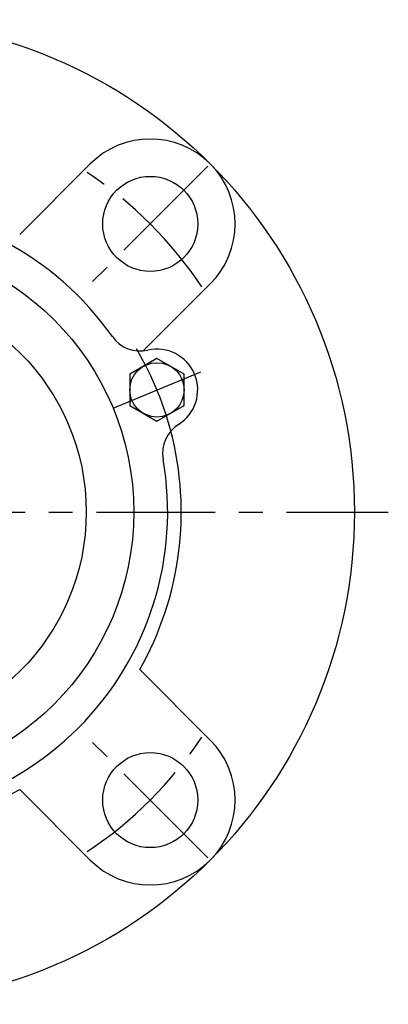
# Model space of a CAD drawing. Extents: x -78 to 174, y -78 to 174.
# Tile 7 of 9: x 23 to 78, y -72 to 72. Entities that reach past the tile are written whole.
import ezdxf

# ---------------------------------------------------------------- set-up
doc = ezdxf.new("R2010")
doc.units = 0
doc.header["$LTSCALE"] = 14
doc.linetypes.add('CENTER', pattern=[2, 1.25, -0.25, 0.25, -0.25])
doc.layers.get('0').update_dxf_attribs({"linetype": 'CONTINUOUS'})
doc.layers.add('CENTER', color=1, linetype='CENTER')

msp = doc.modelspace()

# ---------------------------------------------------------------- linework, layer by layer
for p, q in [((33.59, 51.27), (23.2, 40.88)), ((51.27, 33.59), (41.4, 23.72)), ((43.42, 22.6), (39.42, 20.3)), ((47.42, 20.3), (43.42, 22.6)), ((39.42, 20.3), (39.42, 15.68)), ((47.42, 15.68), (47.42, 20.3)), ((39.42, 15.68), (43.42, 13.37)), ((43.42, 13.37), (47.42, 15.68)), ((51.27, -33.59), (40.88, -23.2)), ((33.59, -51.27), (23.2, -40.88))]:
    msp.add_line(p, q)
for centre, radius in [((0, 0), 72.5), ((42.43, 42.43), 7), ((0, 0), 40), ((0, 0), 33), ((43.42, 17.99), 4), ((42.43, -42.43), 7)]:
    msp.add_circle(centre, radius)
for centre, radius, start, end in [((42.43, 42.43), 12.5, 315, 135), ((0, 0), 45, 35.0333, 144.9667), ((40.94, 28.7), 5, 215.0333, 283.037), ((43.42, 17.99), 6, 301.963, 103.037), ((0, 0), 47, 330.4239, 14.6958), ((49.25, 8.65), 5, 121.963, 189.9667), ((0, 0), 45, 260.0333, 9.9667), ((42.43, -42.43), 12.5, 225, 45), ((0, 0), 47, 255.3042, 299.5761)]:
    msp.add_arc(centre, radius, start, end)
at = {"layer": 'CENTER'}
for p, q in [((50.91, 50.91), (33.94, 33.94)), ((36.96, 15.31), (49.89, 20.66)), ((-77.5, 0), (77.5, 0)), ((50.91, -50.91), (33.94, -33.94))]:
    msp.add_line(p, q, dxfattribs=at)
for radius, start, end in [(60, 33.5217, 56.4783), (47, 13.6603, 30.7429), (60, 303.5217, 326.4783)]:
    msp.add_arc((0, 0), radius, start, end, dxfattribs=at)

doc.saveas('drawing.dxf')
